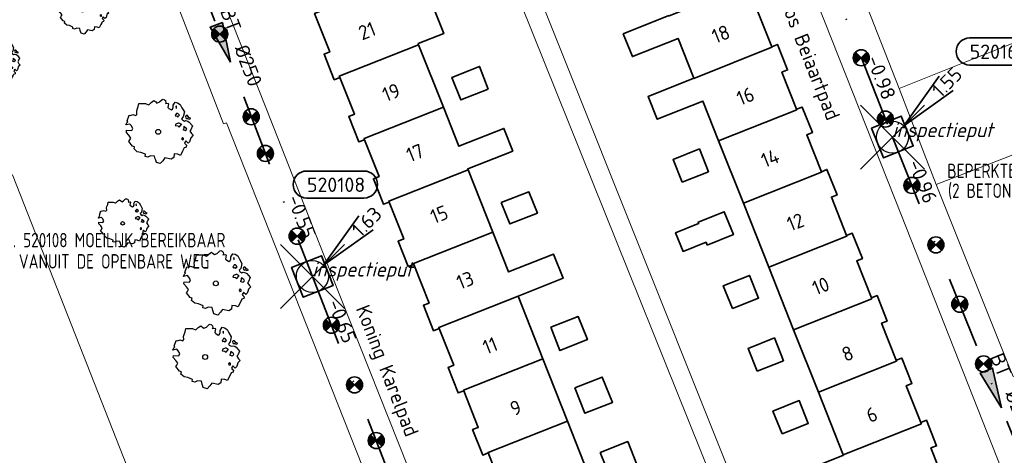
# Model space of a CAD drawing. Header units: metres. Extents: x 152391 to 157968, y 462336 to 467280.
# Tile 245 of 256: x 154960 to 155052, y 464732 to 464772. Entities that reach past the tile are written whole.
import ezdxf
from ezdxf.enums import TextEntityAlignment as Align

# ---------------------------------------------------------------- set-up
doc = ezdxf.new("R2010")
doc.units = ezdxf.units.M
doc.header["$LTSCALE"] = 0.75
doc.header["$PDMODE"] = 3
doc.header["$PDSIZE"] = 3
doc.linetypes.add('RI-VWA_BETON', pattern=[19, 9, -5, 0, -5])
doc.layers.get('0').update_dxf_attribs({"lineweight": 25})
doc.layers.get('defpoints').update_dxf_attribs({"lineweight": 25})
for name, color, linetype, lineweight in [('B-GV-GR-BOOM-S', 252, 'Continuous', 25), ('B-WE-OG-BEBOUWING-GV', 6, 'Continuous', 35), ('B-WE-OG-BEBOUWING-T18', 1, 'Continuous', 18), ('B-WE-OG-TERREIN_CULTUURSCHEIDING-GV', 251, 'Continuous', 18), ('B-WE-OG-TOPOGRAFIE-T18', 1, 'Continuous', 18), ('B-WE-VH-VERHARDING_TEGEL-GV', 251, 'Continuous', 18), ('N-OI-RI-BIJZONDERDERHEDEN-T18', 134, 'Continuous', 18), ('N-OI-RI-VWA_PUTNUMMER-S @ 0.75', 36, 'Continuous', 35), ('N-OI-RI-VWA_RIOOLPUT_INSPECTIEPUT-S', 36, 'Continuous', 35), ('N-OI-RI-VWA_STROOMRICHTING-S @ 0.75', 36, 'Continuous', 35), ('N-OI-RI-VWA_TRANSPORTLEIDING_BETON_250-G', 36, 'RI-VWA_BETON', 35)]:
    doc.layers.add(name, color=color, linetype=linetype, lineweight=lineweight)
doc.layers.add('inspectieput', color=7, linetype='Continuous', plot=False)
doc.layers.add('N-OI-RI-VRIJVERVAL_HULPSTUK-S', color=210, linetype='Continuous', lineweight=35, plot=False)
doc.styles.add('NLCS-ISO', font='isocpeur.ttf')
doc.styles.add('NLCS-ISO-M750-T18', font='NLCS-ISO.ttf', dxfattribs={"height": 1.35})
doc.styles.add('NLCS-ISO-M750-T18_CURSIEF', font='NLCS-ISO.ttf', dxfattribs={"oblique": 15, "height": 1.35})

# ---------------------------------------------------------------- blocks, each defined once
blk = doc.blocks.new('*U144')
at = {"ltscale": 0.1}
blk.add_hatch(color=256, dxfattribs=at).paths.add_polyline_path([(2.5, 0), (-2.5, -0.83), (-2.5, 0.83)])
at = {"ltscale": 0.1, "flags": 128}
blk.add_lwpolyline([(2.5, 0), (-2.5, -0.83), (-2.5, 0.83)], close=True, dxfattribs=at)
at = {"ltscale": 0.1, "style": 'NLCS-ISO'}
for tag, p in [('MAT', (-1, 0.5)), ('BOBL', (-24.62, 0))]:
    blk.add_attdef(tag, text='', height=1.8, dxfattribs=at).set_placement(p, align=Align.BOTTOM_RIGHT)
for tag, p in [('DIA', (1, 0.5)), ('BOBR', (23.67, -0.01))]:
    blk.add_attdef(tag, text='', height=1.8, dxfattribs=at).set_placement(p, align=Align.BOTTOM_LEFT)
at = {"layer": 'defpoints', "ltscale": 0.1, "style": 'NLCS-ISO', "flags": 1}
blk.add_attdef('JVA', text='', height=1.8, dxfattribs=at).set_placement((0, -1), align=Align.TOP_CENTER)
blk = doc.blocks.new('*U146')
at = {"ltscale": 0.1}
blk.add_hatch(color=256, dxfattribs=at).paths.add_polyline_path([(2.5, 0), (-2.5, -0.83), (-2.5, 0.83)])
at = {"ltscale": 0.1, "flags": 128}
blk.add_lwpolyline([(2.5, 0), (-2.5, -0.83), (-2.5, 0.83)], close=True, dxfattribs=at)
at = {"ltscale": 0.1, "style": 'NLCS-ISO'}
for tag, p in [('MAT', (-1, 0.5)), ('BOBL', (-24.73, 0))]:
    blk.add_attdef(tag, text='', height=1.8, dxfattribs=at).set_placement(p, align=Align.BOTTOM_RIGHT)
for tag, p in [('DIA', (1, 0.5)), ('BOBR', (23.78, -0.01))]:
    blk.add_attdef(tag, text='', height=1.8, dxfattribs=at).set_placement(p, align=Align.BOTTOM_LEFT)
at = {"layer": 'defpoints', "ltscale": 0.1, "style": 'NLCS-ISO', "flags": 1}
blk.add_attdef('JVA', text='', height=1.8, dxfattribs=at).set_placement((0, -1), align=Align.TOP_CENTER)
blk = doc.blocks.new('*U164')
at = {"ltscale": 0.1}
blk.add_hatch(color=256, dxfattribs=at).paths.add_polyline_path([(2.5, 0), (-2.5, -0.83), (-2.5, 0.83)])
at = {"ltscale": 0.1, "flags": 128}
blk.add_lwpolyline([(2.5, 0), (-2.5, -0.83), (-2.5, 0.83)], close=True, dxfattribs=at)
at = {"ltscale": 0.1, "style": 'NLCS-ISO'}
for tag, p in [('MAT', (-1, 0.5)), ('BOBL', (-21.97, 0))]:
    blk.add_attdef(tag, text='', height=1.8, dxfattribs=at).set_placement(p, align=Align.BOTTOM_RIGHT)
for tag, p in [('DIA', (1, 0.5)), ('BOBR', (21.03, -0.01))]:
    blk.add_attdef(tag, text='', height=1.8, dxfattribs=at).set_placement(p, align=Align.BOTTOM_LEFT)
at = {"layer": 'defpoints', "ltscale": 0.1, "style": 'NLCS-ISO', "flags": 1}
blk.add_attdef('JVA', text='', height=1.8, dxfattribs=at).set_placement((0, -1), align=Align.TOP_CENTER)
blk = doc.blocks.new('*U166')
at = {"ltscale": 0.1}
blk.add_hatch(color=256, dxfattribs=at).paths.add_polyline_path([(2.5, 0), (-2.5, -0.83), (-2.5, 0.83)])
at = {"ltscale": 0.1, "flags": 128}
blk.add_lwpolyline([(2.5, 0), (-2.5, -0.83), (-2.5, 0.83)], close=True, dxfattribs=at)
at = {"ltscale": 0.1, "style": 'NLCS-ISO'}
for tag, p in [('MAT', (-1, 0.5)), ('BOBL', (-21.82, 0))]:
    blk.add_attdef(tag, text='', height=1.8, dxfattribs=at).set_placement(p, align=Align.BOTTOM_RIGHT)
for tag, p in [('DIA', (1, 0.5)), ('BOBR', (20.87, -0.01))]:
    blk.add_attdef(tag, text='', height=1.8, dxfattribs=at).set_placement(p, align=Align.BOTTOM_LEFT)
at = {"layer": 'defpoints', "ltscale": 0.1, "style": 'NLCS-ISO', "flags": 1}
blk.add_attdef('JVA', text='', height=1.8, dxfattribs=at).set_placement((0, -1), align=Align.TOP_CENTER)
blk = doc.blocks.new('B-SRI-PUT_VWA-SO')
at = {"flags": 128}
blk.add_lwpolyline([(-2, 2), (2, 2), (2, -2), (-2, -2)], close=True, dxfattribs=at)
at = {"lineweight": -3, "flags": 128}
blk.add_lwpolyline([(2, -2), (2, 2), (-2, 2), (-2, -2)], close=True, dxfattribs=at)
at = {"lineweight": -3}
blk.add_circle((0, 0), 2, dxfattribs=at)
blk = doc.blocks.new('*U178')
for q in [(5.83, 7.6), (7.6, 5.83)]:
    blk.add_line((1.41, 1.41), q)
blk.add_lwpolyline([(16.81, 12.39), (9.65, 12.39, 1), (9.65, 9.01), (16.81, 9.01, 1)], format="xyb", close=True)
at = {"ltscale": 0.1, "style": 'NLCS-ISO'}
blk.add_attdef('PUTHGT', text='', height=1.8, rotation=45, dxfattribs=at).set_placement((5.39, 5.43), align=Align.MIDDLE_LEFT)
blk.add_attdef('PUTNR', text='', height=1.8, dxfattribs=at).set_placement((13.33, 10.67), align=Align.MIDDLE_CENTER)
blk = doc.blocks.new('*U389')
for q in [(5.83, 7.6), (7.6, 5.83)]:
    blk.add_line((1.41, 1.41), q)
blk.add_lwpolyline([(6.45, 13.19), (-0.71, 13.19, 1), (-0.71, 9.81), (6.45, 9.81, 1)], format="xyb", close=True)
at = {"ltscale": 0.1, "style": 'NLCS-ISO'}
blk.add_attdef('PUTNR', text='', height=1.8, dxfattribs=at).set_placement((2.97, 11.47), align=Align.MIDDLE_CENTER)
blk.add_attdef('PUTHGT', text='', height=1.8, rotation=45, dxfattribs=at).set_placement((5.39, 5.43), align=Align.MIDDLE_LEFT)
blk = doc.blocks.new('SRI-HULP')
h = blk.add_hatch(color=256)
h.dxf.hatch_style = 1
h.paths.add_polyline_path([(-0.71, 0.71, 0.198912), (-1, 0, 0.198912), (-0.71, -0.71), (0, 0)])
h = blk.add_hatch(color=256)
h.dxf.hatch_style = 1
h.paths.add_polyline_path([(1, 0, 0.198912), (0.71, 0.71), (0, 0), (0.71, -0.71, 0.198912)])
for p, q in [((-0.71, 0.71), (0.71, -0.71)), ((-0.71, -0.71), (0.71, 0.71))]:
    blk.add_line(p, q)
blk.add_circle((0, 0), 1)
blk = doc.blocks.new('ACMAP_ANN_TEMPLATE_type knoop')
at = {"layer": 'defpoints', "style": 'NLCS-ISO-M750-T18_CURSIEF', "oblique": 15}
blk.add_attdef('type_knoop', (0, 0), '', height=1.35, dxfattribs=at)
blk = doc.blocks.new('SGR-BOOM_31_50')
at = {"linetype": 'Continuous'}
for p, q in [((-1.402, 1.78), (-1.355, 1.999)), ((-1.355, 1.999), (-0.89, 1.999)), ((-0.89, 1.999), (-0.688, 1.911)), ((-0.688, 1.911), (-0.626, 1.933)), ((-0.626, 1.933), (-0.487, 2.064)), ((-0.487, 2.064), (-0.301, 2.196)), ((-0.301, 2.196), (-0.177, 2.108)), ((-0.177, 2.108), (-0.084, 2.02)), ((-0.084, 2.02), (0.087, 2.108)), ((0.087, 2.108), (0.273, 2.283)), ((0.273, 2.283), (0.351, 2.305)), ((0.351, 2.305), (0.444, 2.261)), ((0.444, 2.261), (0.521, 2.196)), ((0.537, 2.042), (0.506, 1.999)), ((0.506, 1.999), (0.707, 2.02)), ((0.521, 2.196), (0.537, 2.042)), ((0.723, 1.977), (0.676, 1.714)), ((0.707, 2.02), (0.723, 1.977)), ((1.048, 1.867), (1.188, 2.086)), ((1.064, 1.714), (1.048, 1.867)), ((1.188, 2.086), (1.358, 2.042)), ((1.358, 2.042), (1.545, 1.933)), ((1.545, 1.933), (1.669, 1.692)), ((-2.177, 0.772), (-2.038, 1.166)), ((-2.038, 1.166), (-1.944, 1.144)), ((-1.944, 1.144), (-1.789, 1.21)), ((-1.789, 1.21), (-1.572, 1.144)), ((-1.572, 1.144), (-1.495, 1.232)), ((-1.51, 1.451), (-1.479, 1.582)), ((-1.495, 1.232), (-1.51, 1.451)), ((-1.479, 1.582), (-1.402, 1.78)), ((0.676, 1.714), (0.754, 1.648)), ((0.754, 1.648), (0.924, 1.539)), ((0.924, 1.539), (1.002, 1.604)), ((1.002, 1.604), (1.064, 1.714)), ((1.25, 1.21), (1.188, 1.166)), ((1.188, 1.166), (1.234, 1.101)), ((1.296, 1.823), (1.234, 1.78)), ((1.234, 1.78), (1.265, 1.67)), ((1.234, 1.101), (1.312, 1.122)), ((1.296, 1.298), (1.25, 1.21)), ((1.265, 1.67), (1.281, 1.648)), ((1.281, 1.692), (1.296, 1.823)), ((1.374, 1.298), (1.296, 1.298)), ((1.312, 1.122), (1.374, 1.035)), ((1.436, 1.254), (1.374, 1.298)), ((1.374, 1.035), (1.436, 1.122)), ((1.498, 1.166), (1.436, 1.254)), ((1.436, 1.122), (1.498, 1.166)), ((1.762, 1.057), (1.638, 0.925)), ((1.638, 0.925), (1.7, 0.838)), ((1.669, 1.692), (1.839, 1.407)), ((1.839, 1.407), (1.762, 1.057)), ((1.963, 1.144), (1.917, 1.079)), ((1.917, 1.079), (1.948, 0.991)), ((1.948, 0.991), (2.041, 0.925)), ((2.056, 1.144), (1.963, 1.144)), ((2.041, 0.969), (2.18, 0.903)), ((2.041, 0.925), (2.056, 0.969)), ((2.165, 1.013), (2.056, 1.144)), ((2.304, 0.947), (2.165, 1.013)), ((2.18, 0.903), (2.304, 0.947)), ((-2.27, 0.487), (-2.208, 0.641)), ((-1.991, 0.553), (-2.27, 0.487)), ((-2.239, -0.038), (-2.224, 0.115)), ((-2.224, 0.115), (-1.851, 0.093)), ((-2.208, 0.641), (-2.131, 0.706)), ((-2.131, 0.706), (-2.177, 0.772)), ((-1.898, 0.444), (-1.991, 0.553)), ((-1.774, 0.246), (-1.898, 0.444)), ((-1.851, 0.093), (-1.774, 0.246)), ((1.234, 0.553), (1.188, 0.444)), ((1.188, 0.444), (1.374, 0.422)), ((1.405, 0.619), (1.234, 0.553)), ((1.374, 0.422), (1.483, 0.334)), ((1.483, 0.619), (1.405, 0.619)), ((1.622, 0.531), (1.483, 0.619)), ((1.483, 0.334), (1.607, 0.487)), ((1.607, 0.487), (1.653, 0.553)), ((1.7, 0.838), (1.839, 0.75)), ((1.793, 0.246), (1.746, 0.137)), ((1.911, 0.065), (1.746, 0.137)), ((1.808, 0.4), (1.793, 0.312)), ((1.793, 0.312), (1.793, 0.246)), ((1.901, 0.312), (1.808, 0.4)), ((1.839, 0.75), (1.917, 0.794)), ((1.963, 0.268), (1.901, 0.312)), ((1.911, 0.065), (2.01, 0.181)), ((1.917, 0.794), (2.087, 0.75)), ((2.01, 0.181), (1.963, 0.268)), ((2.087, 0.75), (2.18, 0.684)), ((2.18, 0.684), (2.413, 0.422)), ((2.289, 0.137), (2.227, 0.049)), ((2.227, 0.049), (2.351, -0.126)), ((2.413, 0.422), (2.289, 0.137)), ((-2.053, -0.235), (-2.239, -0.038)), ((-2.069, -0.673), (-1.991, -0.564)), ((-1.805, -1.002), (-2.069, -0.673)), ((-1.913, -0.433), (-2.053, -0.235)), ((-1.991, -0.564), (-1.913, -0.433)), ((1.715, -0.389), (1.653, -0.476)), ((1.653, -0.476), (1.669, -0.564)), ((1.684, -0.564), (1.777, -0.542)), ((1.777, -0.454), (1.715, -0.389)), ((1.777, -0.542), (1.777, -0.454)), ((1.948, -0.63), (1.855, -0.783)), ((1.855, -0.783), (1.901, -0.849)), ((1.901, -0.849), (1.994, -0.936)), ((2.103, -0.783), (1.948, -0.63)), ((2.211, -0.695), (2.103, -0.783)), ((2.242, -0.564), (2.211, -0.695)), ((2.289, -0.411), (2.242, -0.564)), ((2.459, -0.235), (2.289, -0.411)), ((2.351, -0.126), (2.459, -0.235)), ((-1.665, -1.046), (-1.805, -1.002)), ((-1.696, -1.199), (-1.665, -1.046)), ((-1.479, -1.396), (-1.696, -1.199)), ((-1.216, -1.44), (-1.479, -1.396)), ((-0.89, -1.571), (-1.216, -1.44)), ((-0.906, -1.725), (-0.89, -1.571)), ((-0.735, -1.769), (-0.906, -1.725)), ((-0.533, -1.681), (-0.735, -1.769)), ((-0.254, -1.703), (-0.533, -1.681)), ((-0.208, -1.9), (-0.254, -1.703)), ((0.475, -1.834), (0.335, -2.031)), ((0.909, -1.922), (0.475, -1.834)), ((1.11, -1.812), (0.909, -1.922)), ((1.126, -1.55), (1.11, -1.812)), ((1.374, -1.571), (1.126, -1.55)), ((1.576, -1.659), (1.374, -1.571)), ((1.715, -1.352), (1.576, -1.659)), ((1.808, -1.177), (1.715, -1.352)), ((1.824, -1.112), (1.808, -1.177)), ((1.979, -1.068), (1.824, -1.112)), ((1.994, -0.936), (1.979, -1.068)), ((-0.177, -1.988), (-0.208, -1.9)), ((-0.13, -2.141), (-0.177, -1.988)), ((0.149, -2.229), (-0.13, -2.141)), ((0.335, -2.031), (0.149, -2.229))]:
    blk.add_line(p, q, dxfattribs=at)
blk.add_circle((0, 0), 0.169, dxfattribs=at)
blk = doc.blocks.new('SGR-BOOM_50_100')
at = {"linetype": 'Continuous'}
for p, q in [((-0.649, 2.752), (-0.401, 2.928)), ((-0.401, 2.928), (-0.236, 2.811)), ((-0.236, 2.811), (-0.112, 2.694)), ((-0.112, 2.694), (0.116, 2.811)), ((0.116, 2.811), (0.364, 3.044)), ((0.364, 3.044), (0.467, 3.074)), ((0.467, 3.074), (0.591, 3.015)), ((0.591, 3.015), (0.695, 2.928)), ((0.695, 2.928), (0.715, 2.723)), ((1.398, 2.49), (1.584, 2.782)), ((1.584, 2.782), (1.811, 2.723)), ((-2.014, 1.935), (-1.972, 2.11)), ((-1.993, 1.643), (-2.014, 1.935)), ((-1.972, 2.11), (-1.869, 2.373)), ((-1.869, 2.373), (-1.807, 2.665)), ((-1.807, 2.665), (-1.187, 2.665)), ((-1.187, 2.665), (-0.918, 2.548)), ((-0.918, 2.548), (-0.835, 2.577)), ((-0.835, 2.577), (-0.649, 2.752)), ((0.715, 2.723), (0.674, 2.665)), ((0.674, 2.665), (0.943, 2.694)), ((0.964, 2.636), (0.902, 2.285)), ((0.902, 2.285), (1.005, 2.198)), ((0.943, 2.694), (0.964, 2.636)), ((1.005, 2.198), (1.232, 2.052)), ((1.232, 2.052), (1.336, 2.139)), ((1.336, 2.139), (1.418, 2.285)), ((1.418, 2.285), (1.398, 2.49)), ((1.729, 2.431), (1.646, 2.373)), ((1.646, 2.373), (1.687, 2.227)), ((1.687, 2.227), (1.708, 2.198)), ((1.708, 2.256), (1.729, 2.431)), ((1.811, 2.723), (2.059, 2.577)), ((2.059, 2.577), (2.225, 2.256)), ((2.225, 2.256), (2.452, 1.876)), ((2.452, 1.876), (2.349, 1.409)), ((-2.944, 0.854), (-2.841, 0.942)), ((-2.903, 1.029), (-2.717, 1.555)), ((-2.841, 0.942), (-2.903, 1.029)), ((-2.717, 1.555), (-2.593, 1.526)), ((-2.593, 1.526), (-2.386, 1.613)), ((-2.386, 1.613), (-2.096, 1.526)), ((-2.096, 1.526), (-1.993, 1.643)), ((1.667, 1.613), (1.584, 1.555)), ((1.584, 1.555), (1.646, 1.467)), ((1.646, 1.467), (1.749, 1.497)), ((1.729, 1.73), (1.667, 1.613)), ((1.832, 1.73), (1.729, 1.73)), ((1.749, 1.497), (1.832, 1.38)), ((1.915, 1.672), (1.832, 1.73)), ((1.832, 1.38), (1.915, 1.497)), ((1.997, 1.555), (1.915, 1.672)), ((1.915, 1.497), (1.997, 1.555)), ((2.349, 1.409), (2.183, 1.234)), ((2.183, 1.234), (2.266, 1.117)), ((2.266, 1.117), (2.452, 1)), ((2.452, 1), (2.556, 1.059)), ((2.618, 1.526), (2.556, 1.438)), ((2.556, 1.438), (2.597, 1.321)), ((2.556, 1.059), (2.783, 1)), ((2.597, 1.321), (2.721, 1.234)), ((2.742, 1.526), (2.618, 1.526)), ((2.721, 1.292), (2.907, 1.205)), ((2.721, 1.234), (2.742, 1.292)), ((2.886, 1.351), (2.742, 1.526)), ((2.783, 1), (2.907, 0.913)), ((3.072, 1.263), (2.886, 1.351)), ((2.907, 1.205), (3.072, 1.263)), ((-3.027, 0.65), (-2.944, 0.854)), ((-2.655, 0.737), (-3.027, 0.65)), ((-2.985, -0.051), (-2.965, 0.153)), ((-2.965, 0.153), (-2.469, 0.124)), ((-2.531, 0.591), (-2.655, 0.737)), ((-2.365, 0.329), (-2.531, 0.591)), ((-2.469, 0.124), (-2.365, 0.329)), ((1.646, 0.737), (1.584, 0.591)), ((1.584, 0.591), (1.832, 0.562)), ((1.873, 0.825), (1.646, 0.737)), ((1.832, 0.562), (1.977, 0.445)), ((1.977, 0.825), (1.873, 0.825)), ((2.163, 0.708), (1.977, 0.825)), ((1.977, 0.445), (2.142, 0.65)), ((2.142, 0.65), (2.204, 0.737)), ((2.39, 0.329), (2.328, 0.183)), ((2.549, 0.087), (2.328, 0.183)), ((2.411, 0.533), (2.39, 0.416)), ((2.39, 0.416), (2.39, 0.329)), ((2.535, 0.416), (2.411, 0.533)), ((2.618, 0.358), (2.535, 0.416)), ((2.549, 0.087), (2.68, 0.241)), ((2.68, 0.241), (2.618, 0.358)), ((2.907, 0.913), (3.217, 0.562)), ((3.052, 0.183), (2.969, 0.066)), ((2.969, 0.066), (3.135, -0.168)), ((3.217, 0.562), (3.052, 0.183)), ((-2.737, -0.314), (-2.985, -0.051)), ((-2.758, -0.898), (-2.655, -0.752)), ((-2.407, -1.336), (-2.758, -0.898)), ((-2.551, -0.577), (-2.737, -0.314)), ((-2.655, -0.752), (-2.551, -0.577)), ((2.287, -0.518), (2.204, -0.635)), ((2.204, -0.635), (2.225, -0.752)), ((2.245, -0.752), (2.37, -0.723)), ((2.37, -0.606), (2.287, -0.518)), ((2.37, -0.723), (2.37, -0.606)), ((2.597, -0.84), (2.473, -1.044)), ((2.804, -1.044), (2.597, -0.84)), ((2.99, -0.752), (2.948, -0.927)), ((3.052, -0.548), (2.99, -0.752)), ((3.279, -0.314), (3.052, -0.548)), ((3.135, -0.168), (3.279, -0.314)), ((-2.22, -1.394), (-2.407, -1.336)), ((-2.262, -1.599), (-2.22, -1.394)), ((-1.972, -1.862), (-2.262, -1.599)), ((2.287, -1.803), (2.101, -2.212)), ((2.411, -1.57), (2.287, -1.803)), ((2.432, -1.482), (2.411, -1.57)), ((2.638, -1.424), (2.432, -1.482)), ((2.473, -1.044), (2.535, -1.132)), ((2.535, -1.132), (2.659, -1.248)), ((2.659, -1.248), (2.638, -1.424)), ((2.948, -0.927), (2.804, -1.044)), ((-1.621, -1.92), (-1.972, -1.862)), ((-1.187, -2.095), (-1.621, -1.92)), ((-1.207, -2.3), (-1.187, -2.095)), ((-0.98, -2.358), (-1.207, -2.3)), ((-0.711, -2.241), (-0.98, -2.358)), ((-0.339, -2.271), (-0.711, -2.241)), ((-0.277, -2.533), (-0.339, -2.271)), ((-0.236, -2.65), (-0.277, -2.533)), ((-0.174, -2.855), (-0.236, -2.65)), ((0.447, -2.709), (0.199, -2.971)), ((0.633, -2.446), (0.447, -2.709)), ((1.212, -2.563), (0.633, -2.446)), ((1.48, -2.417), (1.212, -2.563)), ((1.501, -2.066), (1.48, -2.417)), ((1.832, -2.095), (1.501, -2.066)), ((2.101, -2.212), (1.832, -2.095)), ((0.199, -2.971), (-0.174, -2.855))]:
    blk.add_line(p, q, dxfattribs=at)
blk.add_circle((0, 0), 0.225, dxfattribs=at)

msp = doc.modelspace()

# ---------------------------------------------------------------- linework, layer by layer
at = {"layer": 'B-WE-OG-BEBOUWING-GV'}
for points in [[(154997.492, 464776.872), (154996.742, 464776.573), (154995.102, 464775.924), (154995.099, 464775.93), (154987.66, 464772.986), (154987.717, 464772.841), (154989.084, 464769.388), (154988.554, 464769.178), (154989.498, 464766.792), (154990.028, 464767.002), (154989.978, 464767.128), (154997.416, 464770.072), (154997.376, 464770.171), (154999.769, 464771.118)], [(155023.212, 464766.925), (155023.215, 464766.917), (155030.539, 464769.824), (155030.516, 464769.88), (155029.152, 464773.316), (155029.682, 464773.526), (155028.735, 464775.913), (155028.205, 464775.703), (155028.214, 464775.679), (155020.891, 464772.772), (155020.883, 464772.793), (155016.6, 464771.085), (155017.452, 464768.949), (155021.732, 464770.654)], [(154992.338, 464761.163), (154992.296, 464761.27), (154999.734, 464764.214), (154997.416, 464770.072), (154989.978, 464767.128), (154990.028, 464767.002), (154991.394, 464763.549), (154990.864, 464763.339), (154991.808, 464760.954)], [(155023.212, 464766.925), (155018.927, 464765.216), (155019.779, 464763.08), (155024.061, 464764.786), (155025.539, 464761.061), (155032.863, 464763.968), (155032.844, 464764.014), (155031.464, 464767.493), (155031.994, 464767.703), (155031.046, 464770.09), (155030.516, 464769.88), (155030.539, 464769.824), (155023.215, 464766.917)], [(155003.943, 464765.912), (155003.122, 464768.036), (155000.527, 464767.009), (155001.365, 464764.891)], [(154999.734, 464764.214), (154992.296, 464761.27), (154992.338, 464761.163), (154993.704, 464757.71), (154993.174, 464757.5), (154994.118, 464755.115), (154994.648, 464755.325), (154994.614, 464755.412), (155002.052, 464758.355), (155002.02, 464758.435), (155006.241, 464760.105), (155005.404, 464762.221), (155001.183, 464760.55)], [(155035.165, 464758.168), (155033.792, 464761.628), (155034.321, 464761.838), (155033.374, 464764.225), (155032.844, 464764.014), (155032.863, 464763.968), (155025.539, 464761.061), (155027.863, 464755.206), (155035.187, 464758.112)], [(155022.121, 464757.18), (155024.583, 464758.161), (155023.731, 464760.298), (155021.269, 464759.316)], [(154994.648, 464755.325), (154996.018, 464751.862), (154995.488, 464751.652), (154996.432, 464749.267), (154996.962, 464749.476), (154996.931, 464749.554), (155004.37, 464752.497), (155002.052, 464758.355), (154994.614, 464755.412)], [(155037.535, 464752.196), (155036.112, 464755.781), (155036.642, 464755.991), (155035.695, 464758.378), (155035.165, 464758.168), (155035.187, 464758.112), (155027.863, 464755.206), (155030.242, 464749.21), (155037.566, 464752.117)], [(155005.164, 464755.293), (155005.965, 464753.271), (155008.543, 464754.291), (155007.752, 464756.29)], [(155024.456, 464751.295), (155026.918, 464752.276), (155026.066, 464754.413), (155023.604, 464753.431), (155023.655, 464753.305), (155021.507, 464752.449), (155022.208, 464750.693), (155024.355, 464751.55)], [(155006.739, 464746.511), (155010.96, 464748.182), (155010.072, 464750.428), (155005.845, 464748.769), (155004.37, 464752.497), (154996.931, 464749.554), (154996.962, 464749.476), (154998.395, 464745.856), (154997.865, 464745.646), (154998.809, 464743.261), (154999.339, 464743.471), (154999.305, 464743.556), (155006.743, 464746.499)], [(155030.242, 464749.21), (155032.567, 464743.355), (155039.89, 464746.261), (155039.857, 464746.345), (155038.482, 464749.809), (155039.012, 464750.019), (155038.065, 464752.406), (155037.535, 464752.196), (155037.566, 464752.117)], [(155026.822, 464745.335), (155029.284, 464746.316), (155028.432, 464748.453), (155025.97, 464747.471)], [(154999.339, 464743.471), (155000.701, 464740.027), (155000.171, 464739.817), (155001.115, 464737.431), (155001.645, 464737.641), (155001.623, 464737.698), (155009.061, 464740.641), (155006.743, 464746.499), (154999.305, 464743.556)], [(155042.18, 464740.494), (155040.805, 464743.958), (155041.335, 464744.168), (155040.387, 464746.555), (155039.857, 464746.345), (155039.89, 464746.261), (155032.567, 464743.355), (155034.891, 464737.499), (155042.215, 464740.406)], [(155009.8, 464743.582), (155010.66, 464741.409), (155013.233, 464742.44), (155012.381, 464744.594)], [(155029.152, 464739.464), (155031.614, 464740.445), (155030.762, 464742.582), (155028.3, 464741.6)], [(155003.948, 464731.821), (155003.94, 464731.84), (155011.379, 464734.783), (155009.061, 464740.641), (155001.623, 464737.698), (155001.645, 464737.641), (155003.004, 464734.206), (155002.474, 464733.997), (155003.418, 464731.611)], [(155037.215, 464731.643), (155044.539, 464734.55), (155044.495, 464734.661), (155043.127, 464738.107), (155043.657, 464738.317), (155042.71, 464740.704), (155042.18, 464740.494), (155042.215, 464740.406), (155034.891, 464737.499)], [(155012.049, 464737.899), (155012.99, 464735.521), (155015.575, 464736.524), (155014.63, 464738.911)], [(155031.479, 464733.601), (155033.941, 464734.582), (155033.089, 464736.719), (155030.627, 464735.737)], [(155011.379, 464734.783), (155003.94, 464731.84), (155003.948, 464731.821), (155005.318, 464728.358), (155004.788, 464728.149), (155005.732, 464725.763), (155006.262, 464725.973), (155006.258, 464725.982), (155013.697, 464728.925)], [(155037.238, 464731.585), (155032.953, 464729.876), (155033.805, 464727.74), (155038.087, 464729.447), (155039.539, 464725.788), (155046.863, 464728.695), (155046.816, 464728.812), (155045.442, 464732.274), (155045.972, 464732.484), (155045.024, 464734.871), (155044.495, 464734.661), (155044.539, 464734.55), (155037.215, 464731.643)], [(155014.444, 464731.848), (155015.302, 464729.68), (155017.875, 464730.713), (155017.018, 464732.878)]]:
    msp.add_lwpolyline(points, close=True, dxfattribs=at)
at = {"layer": 'B-WE-OG-TERREIN_CULTUURSCHEIDING-GV'}
for points in [[(154905.128, 464762.941), (154911.126, 464747.807), (154933.187, 464691.751), (154937.818, 464680.001), (154969.702, 464692.646), (154990.865, 464700.638), (155002.15, 464704.9), (154997.38, 464717.34), (154979.411, 464762.749), (154979.136, 464762.641), (154969.312, 464788.01), (154967.81, 464788.706), (154905.773, 464764.191)], [(154959.33, 464757.883), (154929.731, 464746.24), (154947.467, 464701.153), (154977.065, 464712.795)], [(154959.33, 464757.883), (154977.065, 464712.795), (154947.467, 464701.153), (154929.731, 464746.24)]]:
    msp.add_lwpolyline(points, close=True, dxfattribs=at)
at = {"layer": 'B-WE-VH-VERHARDING_TEGEL-GV'}
for points in [[(154960.458, 464829.816), (154960.452, 464829.848), (154959.516, 464831.917), (154951.276, 464853.016), (154950.583, 464854.85), (154942.701, 464875.05), (154940.803, 464874.241), (154938.699, 464873.346), (154951.877, 464840.194), (154952.413, 464838.846), (154953.902, 464835.101), (154954.437, 464833.753), (154970.112, 464794.319), (154969.647, 464792.862), (154967.723, 464792.103), (154969.41, 464788.02), (154969.312, 464788.01), (154979.136, 464762.641), (154979.411, 464762.749), (154997.38, 464717.34), (155002.15, 464704.9), (155003.111, 464702.263)], [(155000, 464721.467), (154989.241, 464748.522), (154983.075, 464764.188), (154978.352, 464776.189), (154975.681, 464782.781), (154986.518, 464786.967), (154985.904, 464788.297), (154985.359, 464789.463), (154985.236, 464789.755), (154977.219, 464786.687), (154964.479, 464819.72), (154964.411, 464819.898), (154960.549, 464829.59)]]:
    msp.add_lwpolyline(points, dxfattribs=at)
for points in [[(155034.769, 464785.538), (155027.289, 464804.448), (155023.539, 464802.952), (155026.43, 464795.548), (155026.27, 464795.483), (155042.694, 464754.058), (155054.296, 464724.613), (155057.29, 464717.291), (155059.27, 464718.014), (155061.248, 464718.743), (155053.735, 464737.603), (155052.905, 464739.567), (155045.935, 464756.97), (155044.79, 464759.872), (155043.492, 464763.272), (155042.445, 464765.975), (155035.415, 464783.885)], [(155004.674, 464779.691), (155004.755, 464779.723), (155007.008, 464774), (155006.97, 464773.985), (155030.63, 464715.184), (155032.223, 464715.855), (155003.977, 464786.562), (155002.227, 464785.77)], [(155048.697, 464768.467), (155042.445, 464765.975), (155043.492, 464763.272), (155044.79, 464759.872), (155045.935, 464756.97), (155052.236, 464759.412), (155087.541, 464773.42), (155086.294, 464776.671), (155090.195, 464778.166), (155089.047, 464781.068), (155085.147, 464779.523), (155084.001, 464782.425)]]:
    msp.add_lwpolyline(points, close=True, dxfattribs=at)
at = {"layer": 'inspectieput'}
for p in [(155041.83, 464761.41), (154987.45, 464748.34)]:
    msp.add_point(p, dxfattribs=at)
at = {"layer": 'N-OI-RI-VWA_TRANSPORTLEIDING_BETON_250-G'}
for p, q in [((155023.14, 464808.97), (155041.83, 464761.41)), ((154970.77, 464792), (154987.45, 464748.34)), ((155041.83, 464761.41), (155060.85, 464714.16)), ((154987.45, 464748.34), (155004.51, 464704.58))]:
    msp.add_line(p, q, dxfattribs=at)

# ---------------------------------------------------------------- block references
at = {"layer": 'B-GV-GR-BOOM-S', "transparency": 33554559}
for name, p in [('SGR-BOOM_31_50', (154965.9, 464773.3)), ('SGR-BOOM_31_50', (154957.6, 464768.4)), ('SGR-BOOM_50_100', (154973, 464761.9)), ('SGR-BOOM_31_50', (154969.669, 464753.326)), ('SGR-BOOM_50_100', (154978.4, 464747.7)), ('SGR-BOOM_50_100', (154977.4, 464740.8))]:
    msp.add_blockref(name, p, dxfattribs=at)
at = {"layer": 'defpoints'}
for p in [(155041.83, 464761.41), (154987.45, 464748.34)]:
    msp.add_blockref('ACMAP_ANN_TEMPLATE_type knoop', p, dxfattribs=at).add_auto_attribs({'type_knoop': 'inspectieput'})
at = {"layer": 'N-OI-RI-VRIJVERVAL_HULPSTUK-S', "xscale": 0.75, "yscale": 0.75, "zscale": 0.75}
for p in [(154978.766, 464771.062), (155038.906, 464768.844), (154981.719, 464763.312), (155041.172, 464763.094), (154983.047, 464759.875), (155043.656, 464756.875), (154986.016, 464752.125), (155045.906, 464751.312), (155048.141, 464745.75), (154989.234, 464743.781), (155050.375, 464740.156), (154991.406, 464738.188), (154993.438, 464732.969)]:
    msp.add_blockref('SRI-HULP', p, dxfattribs=at)
at = {"layer": 'N-OI-RI-VWA_PUTNUMMER-S @ 0.75', "xscale": 0.75, "yscale": 0.75, "zscale": 0.75}
for name, p, values in [('*U178', (155041.83, 464761.41), {'PUTNR': '520164', 'PUTHGT': '1.55'}), ('*U389', (154987.45, 464748.34), {'PUTNR': '520108', 'PUTHGT': '1.63'})]:
    msp.add_blockref(name, p, dxfattribs=at).add_auto_attribs(values)
at = {"layer": 'N-OI-RI-VWA_RIOOLPUT_INSPECTIEPUT-S', "xscale": 0.75, "yscale": 0.75, "zscale": 0.75}
for p, rotation in [((155041.83, 464761.41), 291.9267418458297), ((154987.45, 464748.34), 291.2985098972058)]:
    msp.add_blockref('B-SRI-PUT_VWA-SO', p, dxfattribs=dict(at, rotation=rotation))
at = {"layer": 'N-OI-RI-VWA_STROOMRICHTING-S @ 0.75', "xscale": 0.75, "yscale": 0.75, "zscale": 0.75}
for name, p, rotation, values in [('*U146', (155032.485, 464785.19), 291.4536997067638, {'MAT': 'BT', 'DIA': '%%c250', 'BOBL': '-0.80', 'BOBR': '-0.98'}), ('*U166', (154979.11, 464770.17), 290.9090098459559, {'MAT': 'BT', 'DIA': '%%c250', 'BOBL': '-0.43', 'BOBR': '-0.55'}), ('*U144', (155051.34, 464737.785), 291.9267418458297, {'MAT': 'BT', 'DIA': '%%c250', 'BOBL': '-0.96', 'BOBR': '-1.12'}), ('*U164', (154995.98, 464726.46), 291.2985098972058, {'MAT': 'BT', 'DIA': '%%c250', 'BOBL': '-0.65', 'BOBR': '-0.76'})]:
    msp.add_blockref(name, p, dxfattribs=dict(at, rotation=rotation)).add_auto_attribs(values)

# ---------------------------------------------------------------- texts
at = {"layer": 'B-WE-OG-BEBOUWING-T18', "style": 'NLCS-ISO-M750-T18'}
for s, rotation, p in [('21', 21.5, (154992.579, 464771.367)), ('18', 21.7, (155025.741, 464771.068)), ('19', 21.5, (154994.848, 464765.598)), ('16', 21.7, (155028.051, 464765.248)), ('17', 21.5, (154997.075, 464759.933)), ('14', 21.7, (155030.357, 464759.438)), ('15', 21.5, (154999.343, 464754.164)), ('12', 21.6, (155032.735, 464753.447)), ('13', 21.5, (155001.773, 464747.996)), ('10', 21.7, (155035.112, 464747.456)), ('11', 21.4, (155004.116, 464741.871)), ('8', 21.7, (155037.624, 464741.128)), ('9', 21.7, (155006.518, 464736.039)), ('6', 21.6, (155039.897, 464735.402))]:
    msp.add_text(s, height=1.35, rotation=rotation, dxfattribs=at).set_placement(p, align=Align.MIDDLE)
at = {"layer": 'B-WE-OG-TOPOGRAFIE-T18', "style": 'NLCS-ISO-M750-T18'}
for s, rotation, p in [('Ros Beiaartpad', 291.6, (155033.915, 464768.696)), ('Koning Karelpad', 291.3, (154994.3, 464739.448))]:
    msp.add_text(s, height=1.35, rotation=rotation, dxfattribs=at).set_placement(p, align=Align.MIDDLE)
at = {"layer": 'N-OI-RI-BIJZONDERDERHEDEN-T18', "style": 'NLCS-ISO-M750-T18_CURSIEF', "width": 0.8}
for s, p in [('BEPERKTE DOORGANG', (155046.969, 464757.567)), ('(2 BETONNEN PALEN)', (155047.037, 464755.711)), ('PUTNR. 520108 MOEILIJK BEREIKBAAR', (154955.101, 464751.081)), ('50.00M VANUIT DE OPENBARE WEG', (154955.101, 464749.089))]:
    msp.add_text(s, height=1.35, dxfattribs=at).set_placement(p)

doc.saveas('drawing.dxf')
